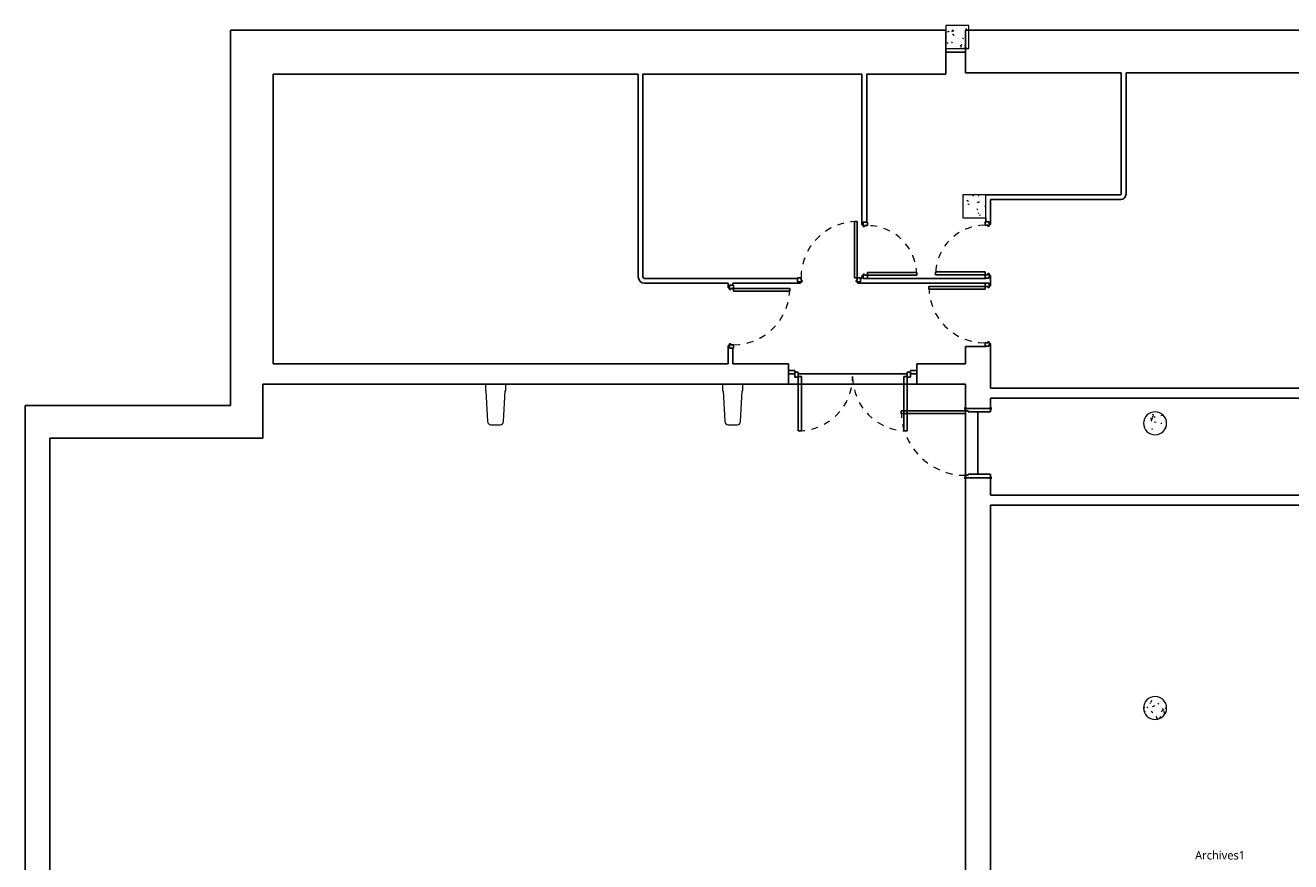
# Model space of a CAD drawing. Header units: metres. Extents: x -27.7 to 22.7, y -34.6 to -9.7.
# Tile 2 of 7: x -27.7 to -9, y -22.1 to -9.7. Entities that reach past the tile are written whole.
import ezdxf

# ---------------------------------------------------------------- set-up
doc = ezdxf.new("R2010")
doc.units = ezdxf.units.M
doc.linetypes.add('Tiret', pattern=[0.0025, 0.00125, -0.00125])
for name, color, linetype, lineweight in [('A-AREA-IDEN', 250, 'Continuous', 30), ('A-DOOR', 250, 'Continuous', 25), ('A-DOOR-FRAM', 250, 'Continuous', 25), ('A-FLOR', 250, 'Continuous', 25), ('A-GLAZ-CWMG', 250, 'Continuous', 18), ('A-WALL', 250, 'Continuous', 25), ('I-WALL', 250, 'Continuous', 25), ('S-COLS', 250, 'Continuous', 18)]:
    doc.layers.add(name, color=color, linetype=linetype, lineweight=lineweight)
doc.styles.add('Trebuchet MS', font='trebuc.ttf', dxfattribs={"height": 0.125})
pattern_1 = [(50, (0, 0), (0.3647987, -0.031967), [0.038, -0.419]), (355, (0, 0), (-0.070921, 0.382637), [0.03, -0.335]), (100.451, (0.03, -0.003), (0.294358, 0.350205), [0.032, -0.356]), (46.184, (0, 0.102), (0.542072, -0.083569), [0.057, -0.629]), (96.636, (0.045, 0.095), (0.474956, 0.495204), [0.049, -0.534]), (351.184, (0, 0.102), (0.47449, 0.495128), [0.046, -0.503]), (21, (0.051, 0.076), (0.3035623, -0.204817), [0.038, -0.419]), (326, (0.051, 0.076), (0.1234774, 0.369045), [0.03, -0.335]), (71.451, (0.076, 0.059), (0.427234, 0.1635883), [0.032, -0.356]), (37.5, (0, 0), (0.0065432, 0.1688822), [0.017, -0.314, 0.017, -0.324, -0.337]), (37.5, (0, 0), (0.0065432, 0.1688822), [-0.672, 0.017, -0.32]), (7.5, (0, 0), (0.1340145, 0.2002052), [0.017, -0.177, 0.017, -0.307, -0.128]), (7.5, (0, 0), (0.1340145, 0.2002052), [-0.518, 0.017, -0.112]), (327.5, (-0.113, 0), (0.2712697, -0.0115642), [0.017, -0.11, 0.017, -0.379, -0.526]), (327.5, (-0.113, 0), (0.2712697, -0.0115642), [-0.523, 0.017, -0.509]), (317.5, (-0.164, 0), (0.2964495, 0.0511634), [0.017, -0.148, 0.017, -0.246, -0.373]), (317.5, (-0.164, 0), (0.2964495, 0.0511634), [-0.428, 0.017, -0.357])]

# ---------------------------------------------------------------- blocks, each defined once
blk = doc.blocks.new('Meneau rectangulaire - 90x50-407715-SS3')
at = {"layer": 'A-GLAZ-CWMG', "lineweight": 25}
for p, q in [((-0.045, 0), (0.045, 0)), ((0.045, 0), (0.045, -0.05)), ((-0.045, -0.05), (-0.045, -0.025)), ((0.045, -0.05), (-0.045, -0.05))]:
    blk.add_line(p, q, dxfattribs=at)
blk = doc.blocks.new('Double vitrée1 - Double vitrée1-407864-SS3')
at = {"layer": 'A-DOOR'}
for p, q in [((-0.805, -0.035), (-0.755, -0.035)), ((-0.805, -0.84), (-0.805, -0.035)), ((-0.755, -0.035), (-0.755, -0.84)), ((0.755, -0.035), (0.755, -0.84)), ((0.805, -0.035), (0.755, -0.035)), ((0.805, -0.84), (0.805, -0.035)), ((-0.755, -0.84), (-0.805, -0.84)), ((0.755, -0.84), (0.805, -0.84))]:
    blk.add_line(p, q, dxfattribs=at)
at = {"layer": 'A-DOOR', "linetype": 'Tiret', "lineweight": 18}
for centre, start, end in [((-0.805, -0.035), 270, 0), ((0.805, -0.035), 180, 270)]:
    blk.add_arc(centre, 0.805, start, end, dxfattribs=at)
at = {"layer": 'A-DOOR-FRAM'}
for p, q in [((-0.855, 0.025), (-0.805, 0.025)), ((-0.855, -0.045), (-0.855, 0.025)), ((-0.805, 0.025), (-0.805, -0.045)), ((0.805, -0.045), (0.805, 0.025)), ((0.805, 0.025), (0.855, 0.025)), ((0.855, 0.025), (0.855, -0.045)), ((-0.805, -0.045), (-0.855, -0.045)), ((0.855, -0.045), (0.805, -0.045))]:
    blk.add_line(p, q, dxfattribs=at)
blk = doc.blocks.new('Meneau rectangulaire - 90x50-V1-SS3')
at = {"layer": 'A-GLAZ-CWMG', "lineweight": 25}
for p, q in [((-0.045, 0), (0.045, 0)), ((-0.045, -0.05), (-0.045, 0)), ((0.045, -0.05), (-0.045, -0.05)), ((0.045, -0.025), (0.045, -0.05))]:
    blk.add_line(p, q, dxfattribs=at)
blk = doc.blocks.new('PVC Panneau Vitré  - 0_83m x 2_24-413372-SS3')
at = {"layer": 'A-DOOR'}
for p, q in [((0.375, -0.875), (0.375, -0.045)), ((0.375, -0.045), (0.415, -0.045)), ((0.415, -0.045), (0.415, -0.875)), ((0.415, -0.875), (0.375, -0.875))]:
    blk.add_line(p, q, dxfattribs=at)
at = {"layer": 'A-DOOR', "linetype": 'Tiret', "lineweight": 18}
blk.add_arc((0.415, -0.045), 0.83, 180, 270, dxfattribs=at)
at = {"layer": 'A-DOOR-FRAM'}
for p, q in [((-0.465, 0.015), (-0.465, -0.045)), ((-0.4, 0.015), (-0.465, 0.015)), ((-0.4, -0.005), (-0.4, 0.015)), ((0.465, 0.015), (0.4, 0.015)), ((0.4, 0.015), (0.4, -0.005)), ((0.465, -0.045), (0.465, 0.015)), ((-0.465, -0.045), (-0.415, -0.045)), ((-0.415, -0.045), (-0.415, -0.005)), ((-0.415, -0.005), (-0.4, -0.005)), ((0.4, -0.005), (0.415, -0.005)), ((0.415, -0.005), (0.415, -0.045)), ((0.415, -0.045), (0.465, -0.045))]:
    blk.add_line(p, q, dxfattribs=at)
blk = doc.blocks.new('PVC Panneau Vitré  - 0_83m x 2_24-413814-SS3')
at = {"layer": 'A-DOOR'}
for p, q in [((0.415, 0.875), (0.375, 0.875)), ((0.375, 0.875), (0.375, 0.045)), ((0.415, 0.045), (0.415, 0.875)), ((0.375, 0.045), (0.415, 0.045))]:
    blk.add_line(p, q, dxfattribs=at)
at = {"layer": 'A-DOOR', "linetype": 'Tiret', "lineweight": 18}
blk.add_arc((0.415, 0.045), 0.83, 90, 180, dxfattribs=at)
at = {"layer": 'A-DOOR-FRAM'}
for p, q in [((-0.465, 0.045), (-0.415, 0.045)), ((-0.465, -0.015), (-0.465, 0.045)), ((-0.415, 0.045), (-0.415, 0.005)), ((-0.415, 0.005), (-0.4, 0.005)), ((-0.4, 0.005), (-0.4, -0.015)), ((0.4, 0.005), (0.415, 0.005)), ((0.4, -0.015), (0.4, 0.005)), ((0.415, 0.045), (0.465, 0.045)), ((0.415, 0.005), (0.415, 0.045)), ((0.465, 0.045), (0.465, -0.015)), ((-0.4, -0.015), (-0.465, -0.015)), ((0.465, -0.015), (0.4, -0.015))]:
    blk.add_line(p, q, dxfattribs=at)
blk = doc.blocks.new('PVC Panneau Vitré  - 0_73m x 2_24-414563-SS3')
at = {"layer": 'A-DOOR'}
for p, q in [((0.325, -0.775), (0.325, -0.045)), ((0.325, -0.045), (0.365, -0.045)), ((0.365, -0.045), (0.365, -0.775)), ((0.365, -0.775), (0.325, -0.775))]:
    blk.add_line(p, q, dxfattribs=at)
at = {"layer": 'A-DOOR', "linetype": 'Tiret', "lineweight": 18}
blk.add_arc((0.365, -0.045), 0.73, 180, 270, dxfattribs=at)
at = {"layer": 'A-DOOR-FRAM'}
for p, q in [((-0.415, 0.015), (-0.415, -0.045)), ((-0.35, 0.015), (-0.415, 0.015)), ((-0.35, -0.005), (-0.35, 0.015)), ((0.415, 0.015), (0.35, 0.015)), ((0.35, 0.015), (0.35, -0.005)), ((0.415, -0.045), (0.415, 0.015)), ((-0.415, -0.045), (-0.365, -0.045)), ((-0.365, -0.045), (-0.365, -0.005)), ((-0.365, -0.005), (-0.35, -0.005)), ((0.35, -0.005), (0.365, -0.005)), ((0.365, -0.005), (0.365, -0.045)), ((0.365, -0.045), (0.415, -0.045))]:
    blk.add_line(p, q, dxfattribs=at)
blk = doc.blocks.new('Poteau béton - Rectangulaire - 340x340-416965-SS3')
at = {"layer": 'S-COLS'}
h = blk.add_hatch(dxfattribs=at)
h.set_pattern_fill('FP_3', color=256, style=0, pattern_type=2)
h.set_pattern_definition([(320, (12.416, -13.715), (-0.031967, -0.3647987), [0.038, -0.419]), (265, (12.416, -13.715), (0.382637, 0.070921), [0.03, -0.335]), (10.451, (12.414, -13.746), (0.350205, -0.294358), [0.032, -0.356]), (316.184, (12.518, -13.715), (-0.083569, -0.542072), [0.057, -0.629]), (6.636, (12.511, -13.761), (0.495204, -0.474956), [0.049, -0.534]), (261.184, (12.518, -13.715), (0.495128, -0.47449), [0.046, -0.503]), (291, (12.493, -13.766), (-0.204817, -0.3035623), [0.038, -0.419]), (236, (12.493, -13.766), (0.369045, -0.1234774), [0.03, -0.335]), (341.451, (12.475, -13.791), (0.163588, -0.427234), [0.032, -0.356]), (307.5, (12.416, -13.715), (0.1688822, -0.0065432), [0.017, -0.314, 0.017, -0.324, -0.337]), (307.5, (12.416, -13.715), (0.1688822, -0.0065432), [-0.672, 0.017, -0.32]), (277.5, (12.416, -13.715), (0.2002052, -0.1340145), [0.017, -0.177, 0.017, -0.307, -0.128]), (277.5, (12.416, -13.715), (0.2002052, -0.1340145), [-0.518, 0.017, -0.112]), (237.5, (12.416, -13.602), (-0.0115642, -0.2712697), [0.017, -0.11, 0.017, -0.379, -0.526]), (237.5, (12.416, -13.602), (-0.0115642, -0.2712697), [-0.523, 0.017, -0.509]), (227.5, (12.416, -13.551), (0.0511634, -0.2964495), [0.017, -0.148, 0.017, -0.246, -0.373]), (227.5, (12.416, -13.551), (0.0511634, -0.2964495), [-0.428, 0.017, -0.357])])
h.paths.add_polyline_path([(-0.17, -0.17), (0.17, -0.17), (0.17, 0.17), (-0.17, 0.17)])
for p, q in [((0.17, 0.17), (-0.17, 0.17)), ((-0.17, 0.17), (-0.17, -0.17)), ((0.17, -0.17), (0.17, 0.17)), ((-0.17, -0.17), (0.17, -0.17))]:
    blk.add_line(p, q, dxfattribs=at)
blk = doc.blocks.new('PVC Panneau Vitré  - 0_73m x 2_24-416164-SS3')
at = {"layer": 'A-DOOR'}
for p, q in [((0.365, 0.775), (0.325, 0.775)), ((0.325, 0.775), (0.325, 0.045)), ((0.365, 0.045), (0.365, 0.775)), ((0.325, 0.045), (0.365, 0.045))]:
    blk.add_line(p, q, dxfattribs=at)
at = {"layer": 'A-DOOR', "linetype": 'Tiret', "lineweight": 18}
blk.add_arc((0.365, 0.045), 0.73, 90, 180, dxfattribs=at)
at = {"layer": 'A-DOOR-FRAM'}
for p, q in [((-0.415, 0.045), (-0.365, 0.045)), ((-0.415, -0.015), (-0.415, 0.045)), ((-0.365, 0.045), (-0.365, 0.005)), ((-0.365, 0.005), (-0.35, 0.005)), ((-0.35, 0.005), (-0.35, -0.015)), ((0.35, 0.005), (0.365, 0.005)), ((0.35, -0.015), (0.35, 0.005)), ((0.365, 0.045), (0.415, 0.045)), ((0.365, 0.005), (0.365, 0.045)), ((0.415, 0.045), (0.415, -0.015)), ((-0.35, -0.015), (-0.415, -0.015)), ((0.415, -0.015), (0.35, -0.015))]:
    blk.add_line(p, q, dxfattribs=at)
blk = doc.blocks.new('Int_ Simple - Ext 0_95X2_04-418816-SS3')
at = {"layer": 'A-DOOR'}
for p, q in [((0.44, 1.135), (0.4, 1.135)), ((0.4, 1.135), (0.4, 0.185)), ((0.44, 0.185), (0.44, 1.135)), ((0.44, 0.185), (0.4, 0.185))]:
    blk.add_line(p, q, dxfattribs=at)
at = {"layer": 'A-DOOR', "lineweight": 35}
for p, q in [((-0.56, 0.185), (-0.56, 0.19)), ((-0.56, 0.19), (-0.53, 0.19)), ((-0.53, 0.19), (-0.53, 0.185)), ((0.46, 0.185), (0.46, 0.19)), ((0.46, 0.19), (0.49, 0.19)), ((0.49, 0.19), (0.49, 0.185)), ((-0.53, 0.185), (-0.56, 0.185)), ((0.49, 0.185), (0.46, 0.185)), ((-0.56, -0.19), (-0.56, -0.185)), ((-0.56, -0.185), (-0.53, -0.185)), ((-0.53, -0.185), (-0.53, -0.19)), ((0.46, -0.19), (0.46, -0.185)), ((0.46, -0.185), (0.49, -0.185)), ((0.49, -0.185), (0.49, -0.19)), ((-0.53, -0.19), (-0.56, -0.19)), ((0.49, -0.19), (0.46, -0.19))]:
    blk.add_line(p, q, dxfattribs=at)
at = {"layer": 'A-DOOR', "linetype": 'Tiret', "lineweight": 18}
blk.add_arc((0.44, 0.185), 0.95, 90, 180, dxfattribs=at)
at = {"layer": 'A-DOOR-FRAM'}
for p, q in [((-0.545, 0.185), (-0.51, 0.185)), ((-0.545, -0.185), (-0.545, 0.185)), ((-0.51, 0.185), (-0.51, 0.145)), ((-0.51, 0.145), (-0.495, 0.145)), ((-0.495, 0.145), (-0.495, -0.185)), ((0.425, 0.145), (0.44, 0.145)), ((0.425, -0.185), (0.425, 0.145)), ((0.44, 0.185), (0.475, 0.185)), ((0.44, 0.145), (0.44, 0.185)), ((0.475, 0.185), (0.475, -0.185)), ((-0.495, -0.185), (-0.545, -0.185)), ((0.475, -0.185), (0.425, -0.185))]:
    blk.add_line(p, q, dxfattribs=at)
blk = doc.blocks.new('Poteau béton - Arrondi - 340-V3-SS3')
at = {"layer": 'S-COLS'}
h = blk.add_hatch(dxfattribs=at)
h.set_pattern_fill('FP_7', color=256, style=0, pattern_type=2)
h.set_pattern_definition([(50, (11.046, 19.816), (0.3647987, -0.031967), [0.038, -0.419]), (355, (11.046, 19.816), (-0.070921, 0.382637), [0.03, -0.335]), (100.451, (11.076, 19.813), (0.294358, 0.3502047), [0.032, -0.356]), (46.184, (11.046, 19.918), (0.542072, -0.083569), [0.057, -0.629]), (96.636, (11.091, 19.911), (0.474956, 0.495204), [0.049, -0.534]), (351.184, (11.046, 19.918), (0.47449, 0.495128), [0.046, -0.503]), (21, (11.097, 19.892), (0.3035623, -0.204817), [0.038, -0.419]), (326, (11.097, 19.892), (0.1234774, 0.369045), [0.03, -0.335]), (71.451, (11.122, 19.875), (0.427234, 0.1635883), [0.032, -0.356]), (37.5, (11.046, 19.816), (0.0065432, 0.1688822), [0.017, -0.314, 0.017, -0.324, -0.337]), (37.5, (11.046, 19.816), (0.0065432, 0.1688822), [-0.672, 0.017, -0.32]), (7.5, (11.046, 19.816), (0.1340145, 0.2002052), [0.017, -0.177, 0.017, -0.307, -0.128]), (7.5, (11.046, 19.816), (0.1340145, 0.2002052), [-0.518, 0.017, -0.112]), (327.5, (10.933, 19.816), (0.2712697, -0.0115642), [0.017, -0.11, 0.017, -0.379, -0.526]), (327.5, (10.933, 19.816), (0.2712697, -0.0115642), [-0.523, 0.017, -0.509]), (317.5, (10.882, 19.816), (0.2964495, 0.0511634), [0.017, -0.148, 0.017, -0.246, -0.373]), (317.5, (10.882, 19.816), (0.2964495, 0.0511634), [-0.428, 0.017, -0.357])])
h.paths.add_polyline_path([(0, -0.17), (0.044, -0.164), (0.085, -0.147), (0.12, -0.12), (0.147, -0.085), (0.164, -0.044), (0.17, 0), (0.164, 0.044), (0.147, 0.085), (0.12, 0.12), (0.085, 0.147), (0.044, 0.164), (0, 0.17), (-0.044, 0.164), (-0.085, 0.147), (-0.12, 0.12), (-0.147, 0.085), (-0.164, 0.044), (-0.17, 0), (-0.164, -0.044), (-0.147, -0.085), (-0.12, -0.12), (-0.085, -0.147), (-0.044, -0.164)])
for start, end in [(360, 180), (180, 360)]:
    blk.add_arc((0, 0), 0.17, start, end, dxfattribs=at)

msp = doc.modelspace()

# ---------------------------------------------------------------- hatches: boundary and pattern name
at = {"layer": 'S-COLS'}
h = msp.add_hatch(dxfattribs=at)
h.set_pattern_fill('FP_1', color=256, style=0, pattern_type=2)
h.set_pattern_definition(pattern_1)
h.paths.add_polyline_path([(-13.794, -10.085), (-13.794, -9.745), (-14.134, -9.745), (-14.134, -10.085)])
h = msp.add_hatch(dxfattribs=at)
h.set_pattern_fill('FP_1', color=256, style=0, pattern_type=2)
h.set_pattern_definition(pattern_1)
h.paths.add_polyline_path([(-11.046, -15.786), (-11.002, -15.78), (-10.961, -15.763), (-10.926, -15.736), (-10.899, -15.701), (-10.882, -15.66), (-10.876, -15.616), (-10.882, -15.572), (-10.899, -15.531), (-10.926, -15.496), (-10.961, -15.469), (-11.002, -15.452), (-11.046, -15.446), (-11.09, -15.452), (-11.131, -15.469), (-11.166, -15.496), (-11.193, -15.531), (-11.21, -15.572), (-11.216, -15.616), (-11.21, -15.66), (-11.193, -15.701), (-11.166, -15.736), (-11.131, -15.763), (-11.09, -15.78)])

# ---------------------------------------------------------------- linework, layer by layer
at = {"layer": 'A-FLOR'}
for p, q in [((-13.845, -10.141), (-14.134, -10.141)), ((-16.314, -14.888), (-14.704, -14.888))]:
    msp.add_line(p, q, dxfattribs=at)
at = {"layer": 'A-WALL'}
for p, q in [((-14.134, -9.816), (-24.692, -9.816)), ((-24.692, -9.816), (-24.692, -15.038)), ((-14.134, -10.466), (-14.134, -9.816)), ((-5.504, -9.816), (-13.845, -9.816)), ((-13.845, -9.816), (-13.845, -10.446)), ((-13.845, -10.446), (-11.544, -10.446)), ((-11.474, -10.446), (-5.6, -10.446)), ((-24.062, -10.466), (-18.674, -10.466)), ((-24.062, -14.738), (-24.062, -10.466)), ((-18.604, -10.466), (-15.372, -10.466)), ((-15.302, -10.466), (-14.134, -10.466)), ((-13.545, -14.483), (-13.845, -14.483)), ((-13.845, -14.483), (-13.845, -14.738)), ((-13.475, -15.097), (-13.475, -14.483)), ((-17.347, -14.738), (-24.062, -14.738)), ((-16.454, -14.738), (-17.277, -14.738)), ((-16.454, -15.038), (-16.454, -14.738)), ((-13.845, -14.738), (-14.564, -14.738)), ((-14.564, -14.738), (-14.564, -15.038)), ((-24.692, -15.038), (-24.692, -15.038)), ((-24.692, -15.038), (-24.692, -15.354)), ((-24.212, -15.038), (-13.845, -15.038)), ((-24.212, -15.834), (-24.212, -15.038)), ((-13.845, -15.038), (-13.845, -15.383)), ((-13.475, -15.383), (-13.475, -15.247)), ((-24.692, -15.354), (-27.719, -15.354)), ((-27.719, -15.354), (-27.719, -34.649)), ((-13.845, -16.383), (-13.845, -15.433)), ((-13.66, -15.448), (-13.66, -16.368)), ((-27.359, -15.834), (-24.212, -15.834)), ((-27.359, -34.289), (-27.359, -15.834)), ((-13.845, -16.433), (-13.845, -34.608)), ((-13.475, -16.675), (-13.475, -16.433)), ((-13.475, -28.328), (-13.475, -16.825))]:
    msp.add_line(p, q, dxfattribs=at)
at = {"layer": 'I-WALL'}
for p, q in [((-11.544, -10.446), (-11.544, -12.236)), ((-11.474, -12.236), (-11.474, -10.446)), ((-18.674, -10.466), (-18.674, -13.455)), ((-18.604, -13.455), (-18.604, -10.466)), ((-15.372, -10.466), (-15.372, -12.689)), ((-15.302, -12.649), (-15.302, -10.466)), ((-13.545, -12.245), (-13.545, -12.246)), ((-11.553, -12.245), (-13.545, -12.245)), ((-13.475, -12.683), (-13.475, -12.315)), ((-13.475, -12.315), (-11.553, -12.315)), ((-15.372, -12.689), (-15.352, -12.689)), ((-13.545, -12.586), (-13.545, -12.643)), ((-13.495, -12.683), (-13.475, -12.683)), ((-15.372, -13.439), (-15.372, -13.479)), ((-15.352, -13.439), (-15.372, -13.439)), ((-13.475, -13.433), (-13.495, -13.433)), ((-13.475, -13.589), (-13.475, -13.433)), ((-16.321, -13.479), (-18.58, -13.479)), ((-18.58, -13.549), (-17.347, -13.549)), ((-17.347, -13.549), (-17.347, -13.616)), ((-17.347, -13.616), (-17.327, -13.616)), ((-17.277, -13.576), (-17.277, -13.549)), ((-17.277, -13.549), (-16.281, -13.549)), ((-16.281, -13.549), (-16.281, -13.529)), ((-15.431, -13.529), (-15.431, -13.549)), ((-15.431, -13.549), (-13.555, -13.549)), ((-15.372, -13.479), (-15.391, -13.479)), ((-13.545, -13.479), (-15.292, -13.479)), ((-13.545, -13.473), (-13.545, -13.479)), ((-13.495, -13.589), (-13.475, -13.589)), ((-17.327, -14.466), (-17.347, -14.466)), ((-17.347, -14.466), (-17.347, -14.738)), ((-17.277, -14.738), (-17.277, -14.506)), ((-13.545, -14.479), (-13.545, -14.483)), ((-13.475, -14.439), (-13.495, -14.439)), ((-13.475, -14.483), (-13.475, -14.439)), ((-7.564, -15.097), (-13.475, -15.097)), ((-13.475, -15.247), (-7.635, -15.247)), ((-7.635, -16.675), (-13.475, -16.675)), ((-13.475, -16.825), (-8.535, -16.825))]:
    msp.add_line(p, q, dxfattribs=at)
for centre, radius, start, end in [((-11.553, -12.236), 0.009, 270, 0), ((-11.553, -12.236), 0.079, 270, 0), ((-18.58, -13.455), 0.094, 180, 270), ((-18.58, -13.455), 0.024, 180, 270)]:
    msp.add_arc(centre, radius, start, end, dxfattribs=at)
at = {"layer": 'S-COLS'}
for p, q in [((-13.794, -9.745), (-14.134, -9.745)), ((-14.134, -9.745), (-14.134, -9.816)), ((-14.134, -9.816), (-14.134, -10.085)), ((-13.794, -10.085), (-13.794, -9.745)), ((-14.134, -10.085), (-13.794, -10.085)), ((-20.629, -15.038), (-20.929, -15.038)), ((-20.929, -15.038), (-20.929, -15.138)), ((-20.629, -15.138), (-20.629, -15.038)), ((-17.129, -15.038), (-17.429, -15.038)), ((-17.429, -15.038), (-17.429, -15.138)), ((-17.129, -15.138), (-17.129, -15.038)), ((-20.929, -15.138), (-20.92, -15.138)), ((-20.92, -15.138), (-20.896, -15.59)), ((-20.662, -15.59), (-20.638, -15.138)), ((-20.638, -15.138), (-20.629, -15.138)), ((-17.429, -15.138), (-17.42, -15.138)), ((-17.42, -15.138), (-17.396, -15.59)), ((-17.162, -15.59), (-17.138, -15.138)), ((-17.138, -15.138), (-17.129, -15.138)), ((-20.846, -15.638), (-20.779, -15.638)), ((-20.779, -15.638), (-20.712, -15.638)), ((-17.346, -15.638), (-17.279, -15.638)), ((-17.279, -15.638), (-17.212, -15.638))]:
    msp.add_line(p, q, dxfattribs=at)
for centre, radius, start, end in [((-11.046, -15.616), 0.17, 0, 180), ((-20.846, -15.588), 0.05, 183, 270), ((-20.712, -15.588), 0.05, 270, 357), ((-17.346, -15.588), 0.05, 183, 270), ((-17.212, -15.588), 0.05, 270, 357), ((-11.046, -15.616), 0.17, 180, 360)]:
    msp.add_arc(centre, radius, start, end, dxfattribs=at)

# ---------------------------------------------------------------- block references
at = {"layer": 'A-DOOR'}
for name, p in [('PVC Panneau Vitré  - 0_83m x 2_24-413814-SS3', (-15.856, -13.514)), ('Double vitrée1 - Double vitrée1-407864-SS3', (-15.509, -14.888))]:
    msp.add_blockref(name, p, dxfattribs=at)
for name, p, rotation in [('PVC Panneau Vitré  - 0_73m x 2_24-416164-SS3', (-15.337, -13.064), 269.9999999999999), ('PVC Panneau Vitré  - 0_73m x 2_24-414563-SS3', (-13.51, -13.058), 269.9999999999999), ('PVC Panneau Vitré  - 0_83m x 2_24-413372-SS3', (-17.312, -14.041), 89.9999999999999), ('PVC Panneau Vitré  - 0_83m x 2_24-413814-SS3', (-13.51, -14.014), 89.99999999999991), ('Int_ Simple - Ext 0_95X2_04-418816-SS3', (-13.66, -15.873), 89.99999999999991)]:
    msp.add_blockref(name, p, dxfattribs=dict(at, rotation=rotation))
at = {"layer": 'A-GLAZ-CWMG', "extrusion": (0, 0, -1), "rotation": 180}
for name, p in [('Meneau rectangulaire - 90x50-V1-SS3', (16.409, -14.888)), ('Meneau rectangulaire - 90x50-407715-SS3', (14.609, -14.888))]:
    msp.add_blockref(name, p, dxfattribs=at)
at = {"layer": 'S-COLS', "rotation": 89.9999999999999}
msp.add_blockref('Poteau béton - Rectangulaire - 340x340-416965-SS3', (-13.715, -12.416), dxfattribs=at)
at = {"layer": 'S-COLS'}
msp.add_blockref('Poteau béton - Arrondi - 340-V3-SS3', (-11.046, -19.816), dxfattribs=at)

# ---------------------------------------------------------------- texts
at = {"layer": 'A-AREA-IDEN', "insert": (-10.455, -21.925), "char_height": 0.125, "width": 0.90591, "attachment_point": 1, "style": 'Trebuchet MS'}
msp.add_mtext('Archives1', dxfattribs=at)

doc.saveas('drawing.dxf')
